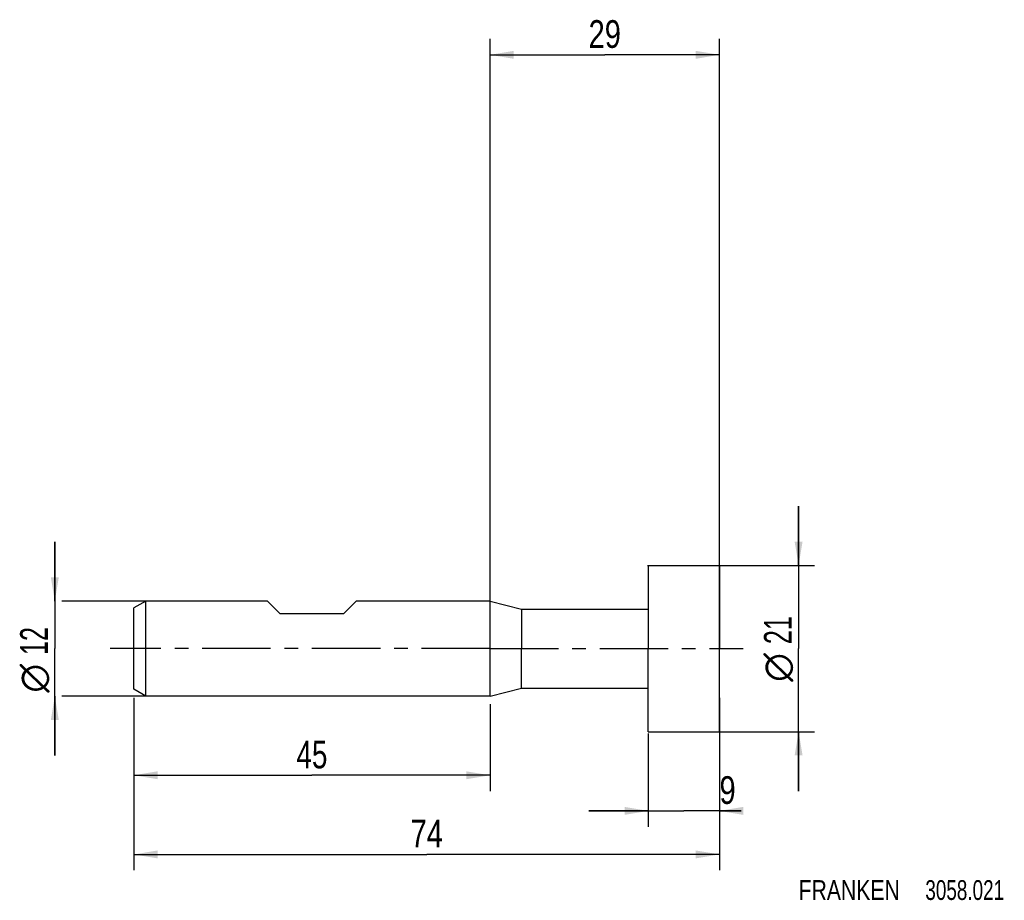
# Model space of a CAD drawing. Extents: x -59 to 65, y -32 to 79.
import ezdxf
from ezdxf.enums import TextEntityAlignment as Align

# ---------------------------------------------------------------- set-up
doc = ezdxf.new("R2010")
doc.units = 0
doc.header["$LTSCALE"] = 23.1
doc.linetypes.add('CENTER', pattern=[0.6, 0.375, -0.075, 0.075, -0.075])
doc.layers.get('0').update_dxf_attribs({"linetype": 'CONTINUOUS'})
for name, color, linetype in [('1', 4, 'CONTINUOUS'), ('2', 7, 'CONTINUOUS'), ('4', 2, 'CENTER'), ('SK1', 4, 'CONTINUOUS'), ('SK2', 7, 'CONTINUOUS'), ('SK4', 2, 'CENTER'), ('SK6', 5, 'CONTINUOUS')]:
    doc.layers.add(name, color=color, linetype=linetype)
doc.styles.get("Standard").update_dxf_attribs({"font": 'txt', "width": 0.8})
doc.styles.add('TEXTSTYLE_1', font='gdt', dxfattribs={"width": 0.8})
doc.dimstyles.new('DIMSTYLE_1', dxfattribs={"dimtxt": 3.5, "dimasz": 3, "dimexe": 2, "dimexo": 0, "dimgap": 0.875, "dimtad": 1, "dimdec": 3, "dimtxsty": 'STANDARD', "dimblk": '_FILLED', "dimblk1": '_FILLED', "dimblk2": '_FILLED', "dimcen": 0.09, "dimclrt": 5, "dimazin": 3, "dimtfac": 1, "dimtdec": 3, "dimtofl": 0, "dimtmove": 0, "dimatfit": 3, "dimtolj": 1})
doc.dimstyles.new('DIMSTYLE_2', dxfattribs={"dimtxt": 3.5, "dimasz": 3, "dimexe": 2, "dimexo": 0, "dimgap": 0.875, "dimtad": 1, "dimdec": 3, "dimtxsty": 'STANDARD', "dimblk": '_FILLED', "dimblk1": '_FILLED', "dimblk2": '_FILLED', "dimcen": 0.09, "dimclrt": 5, "dimazin": 3, "dimtp": 0.2, "dimtm": 0.2, "dimtfac": 1, "dimtdec": 3, "dimtofl": 0, "dimtmove": 0, "dimatfit": 3, "dimtolj": 1})
doc.dimstyles.new('DIMSTYLE_3', dxfattribs={"dimtxt": 3.5, "dimasz": 3, "dimexe": 2, "dimexo": 0, "dimgap": 0.875, "dimtad": 1, "dimdec": 3, "dimtxsty": 'STANDARD', "dimblk": '_FILLED', "dimblk1": '_FILLED', "dimblk2": '_FILLED', "dimcen": 0.09, "dimclrt": 5, "dimazin": 3, "dimtp": 0.3, "dimtm": 0.3, "dimtfac": 1, "dimtdec": 3, "dimtofl": 0, "dimtmove": 0, "dimatfit": 3, "dimtolj": 1})

# ---------------------------------------------------------------- blocks, each defined once
blk = doc.blocks.new('_FILLED')
at = {"color": 0, "linetype": 'BYBLOCK'}
blk.add_solid([(0, 0), (-1, 0.167), (-1, -0.167)], dxfattribs=at)
blk = doc.blocks.new('*D0')
at = {"layer": '2', "color": 7, "linetype": 'CONTINUOUS'}
for p, q in [((20, -10.71), (20, -22.5)), ((29, -10.71), (29, -22.5)), ((20, -20.5), (12.5, -20.5)), ((12.5, -20.5), (24.5, -20.5)), ((31.75, -20.5), (24.5, -20.5)), ((29, -20.5), (31.75, -20.5))]:
    blk.add_line(p, q, dxfattribs=at)
at = {"layer": '2', "color": 7, "linetype": 'CONTINUOUS', "xscale": 3, "yscale": 3, "zscale": 3}
blk.add_blockref('_FILLED', (20, -20.5), dxfattribs=at)
at = {"layer": '2', "color": 7, "linetype": 'CONTINUOUS', "xscale": 3, "yscale": 3, "zscale": 3, "rotation": 180}
blk.add_blockref('_FILLED', (29, -20.5), dxfattribs=at)
at = {"layer": '2', "color": 7, "linetype": 'CONTINUOUS', "width": 0.785714}
blk.add_text('9', height=3.5, dxfattribs=at).set_placement((29, -19.62))
blk = doc.blocks.new('*D1')
at = {"layer": '2', "color": 7, "linetype": 'CONTINUOUS'}
for p, q in [((39, 10.5), (39, 18)), ((39, 18), (39, 0)), ((19.92, 10.5), (41, 10.5)), ((39, -18), (39, 0)), ((20.01, -10.5), (41, -10.5)), ((39, -10.5), (39, -18))]:
    blk.add_line(p, q, dxfattribs=at)
at = {"layer": '2', "color": 7, "linetype": 'CONTINUOUS', "xscale": 3, "yscale": 3, "zscale": 3}
for p, rotation in [((39, 10.5), 270), ((39, -10.5), 90)]:
    blk.add_blockref('_FILLED', p, dxfattribs=dict(at, rotation=rotation))
at = {"layer": '2', "color": 7, "linetype": 'CONTINUOUS', "width": 0.678571}
blk.add_text('21', height=3.5, rotation=90, dxfattribs=at).set_placement((38.12, 2.33), align=Align.CENTER)
at = {"layer": '2', "color": 7, "linetype": 'CONTINUOUS', "style": 'TEXTSTYLE_1'}
blk.add_text('n', height=3.5, rotation=90, dxfattribs=at).set_placement((38.12, -2.38), align=Align.CENTER)
blk = doc.blocks.new('*D2')
at = {"layer": '2', "color": 7, "linetype": 'CONTINUOUS'}
for p, q in [((0, -6), (0, 77)), ((29, -2.12), (29, 77)), ((0, 75), (14.5, 75)), ((29, 75), (14.5, 75))]:
    blk.add_line(p, q, dxfattribs=at)
at = {"layer": '2', "color": 7, "linetype": 'CONTINUOUS', "xscale": 3, "yscale": 3, "zscale": 3, "rotation": 180}
blk.add_blockref('_FILLED', (0, 75), dxfattribs=at)
at = {"layer": '2', "color": 7, "linetype": 'CONTINUOUS', "xscale": 3, "yscale": 3, "zscale": 3}
blk.add_blockref('_FILLED', (29, 75), dxfattribs=at)
at = {"layer": '2', "color": 7, "linetype": 'CONTINUOUS', "width": 0.785714}
blk.add_text('29', height=3.5, dxfattribs=at).set_placement((14.5, 75.88), align=Align.CENTER)
blk = doc.blocks.new('*D3')
at = {"layer": 'SK2', "color": 7, "linetype": 'CONTINUOUS'}
for p, q in [((-45, -6.24), (-45, -28)), ((29, -6.24), (29, -28)), ((-45, -26), (-8, -26)), ((29, -26), (-8, -26))]:
    blk.add_line(p, q, dxfattribs=at)
at = {"layer": 'SK2', "color": 7, "linetype": 'CONTINUOUS', "xscale": 3, "yscale": 3, "zscale": 3, "rotation": 180}
blk.add_blockref('_FILLED', (-45, -26), dxfattribs=at)
at = {"layer": 'SK2', "color": 7, "linetype": 'CONTINUOUS', "xscale": 3, "yscale": 3, "zscale": 3}
blk.add_blockref('_FILLED', (29, -26), dxfattribs=at)
at = {"layer": 'SK2', "color": 7, "linetype": 'CONTINUOUS', "width": 0.785714}
blk.add_text('74', height=3.5, dxfattribs=at).set_placement((-8, -25.12), align=Align.CENTER)
blk = doc.blocks.new('*D4')
at = {"layer": 'SK2', "color": 7, "linetype": 'CONTINUOUS'}
for p, q in [((-55, 6), (-55, 13.5)), ((-55, 13.5), (-55, 0)), ((-43.5, 6), (-54.12, 6)), ((-55, -13.5), (-55, 0)), ((-55, -6), (-55, -13.5)), ((-43.5, -6), (-54.12, -6))]:
    blk.add_line(p, q, dxfattribs=at)
at = {"layer": 'SK2', "color": 7, "linetype": 'CONTINUOUS', "xscale": 3, "yscale": 3, "zscale": 3}
for p, rotation in [((-55, 6), 270), ((-55, -6), 90)]:
    blk.add_blockref('_FILLED', p, dxfattribs=dict(at, rotation=rotation))
at = {"layer": 'SK2', "color": 7, "linetype": 'CONTINUOUS', "width": 0.678571}
blk.add_text('12', height=3.5, rotation=90, dxfattribs=at).set_placement((-55.88, 0.96), align=Align.CENTER)
at = {"layer": 'SK2', "color": 7, "linetype": 'CONTINUOUS', "style": 'TEXTSTYLE_1'}
blk.add_text('n', height=3.5, rotation=90, dxfattribs=at).set_placement((-55.88, -3.75), align=Align.CENTER)
blk = doc.blocks.new('*D5')
at = {"layer": 'SK2', "color": 7, "linetype": 'CONTINUOUS'}
for p, q in [((-45, -7), (-45, -18)), ((0, -7), (0, -18)), ((-45, -16), (-22.5, -16)), ((0, -16), (-22.5, -16))]:
    blk.add_line(p, q, dxfattribs=at)
at = {"layer": 'SK2', "color": 7, "linetype": 'CONTINUOUS', "xscale": 3, "yscale": 3, "zscale": 3, "rotation": 180}
blk.add_blockref('_FILLED', (-45, -16), dxfattribs=at)
at = {"layer": 'SK2', "color": 7, "linetype": 'CONTINUOUS', "xscale": 3, "yscale": 3, "zscale": 3}
blk.add_blockref('_FILLED', (0, -16), dxfattribs=at)
at = {"layer": 'SK2', "color": 7, "linetype": 'CONTINUOUS', "width": 0.75}
blk.add_text('45', height=3.5, dxfattribs=at).set_placement((-22.5, -15.125), align=Align.CENTER)

msp = doc.modelspace()

# ---------------------------------------------------------------- linework, layer by layer
at = {"layer": '1', "color": 4, "linetype": 'CONTINUOUS'}
for p, q in [((20, 10.5), (29, 10.5)), ((20, 10.5), (20, 5)), ((29, 10.5), (29, 0)), ((0, 6), (4, 5)), ((0, 0), (0, 6)), ((4, 5), (20, 5)), ((4, 5), (4, 0)), ((20, 5), (20, 0)), ((0, -6), (0, 0)), ((4, -5), (4, 0)), ((20, -5), (20, 0)), ((29, -10.5), (29, 0)), ((0, -6), (4, -5)), ((4, -5), (20, -5)), ((20, -10.5), (20, -5)), ((20, -10.5), (29, -10.5))]:
    msp.add_line(p, q, dxfattribs=at)
at = {"layer": '4', "color": 2, "linetype": 'CENTER'}
for q in [(-3, 0), (32, 0)]:
    msp.add_line((0, 0), q, dxfattribs=at)
at = {"layer": 'SK1', "color": 4, "linetype": 'CONTINUOUS'}
for p, q in [((-43.5, 6), (-45, 5.134)), ((-45, -5.134), (-45, 5.134)), ((-28.1, 6), (-43.5, 6)), ((-43.5, -6), (-43.5, 6)), ((-26.5, 4.4), (-28.1, 6)), ((-18.5, 4.4), (-16.9, 6)), ((0, 6), (-16.9, 6)), ((-18.5, 4.4), (-26.5, 4.4)), ((-43.5, -6), (-45, -5.134)), ((0, -6), (-43.5, -6))]:
    msp.add_line(p, q, dxfattribs=at)
at = {"layer": 'SK4', "color": 2, "linetype": 'CENTER'}
for q in [(-48, 0), (3, 0)]:
    msp.add_line((0, 0), q, dxfattribs=at)

# ---------------------------------------------------------------- texts
at = {"layer": 'SK6', "color": 5, "linetype": 'CONTINUOUS'}
for s, width, p in [('FRANKEN ', 0.800595, (39, -31.7491)), ('3058.021', 0.714286, (55.0119, -31.7491))]:
    msp.add_text(s, height=2.5, dxfattribs=dict(at, width=width)).set_placement(p)

# ---------------------------------------------------------------- dimensions: what is measured, and where the dimension line sits
at = {"layer": '2', "color": 2, "linetype": 'CONTINUOUS'}
for base, p1, p2, dimstyle, picture, middle in [((29, 75), (0, -6), (29, -2.1235), 'DIMSTYLE_2', '*D2', (14, 75)), ((29, -20.4991), (20, -10.7078), (29, -10.7078), 'DIMSTYLE_1', '*D0', (29.875, -20.4991))]:
    dim = msp.add_linear_dim(base=base, p1=p1, p2=p2, dimstyle=dimstyle, dxfattribs=at)
    dim.commit()
    dim.dimension.update_dxf_attribs({"geometry": picture, "text_midpoint": middle, "dimtype": 160})
dim = msp.add_linear_dim(base=(39, -10.5), p1=(19.9182, 10.5), p2=(20.013, -10.5), angle=270, text='%%c<>', dimstyle='DIMSTYLE_1', dxfattribs=at)
dim.commit()
dim.dimension.update_dxf_attribs({"geometry": '*D1', "text_midpoint": (39, 0), "dimtype": 160})
at = {"layer": 'SK2', "color": 2, "linetype": 'CONTINUOUS'}
dim = msp.add_linear_dim(base=(-55, -6), p1=(-43.5, 6), p2=(-43.5, -6), angle=270, text='%%c<> ', dimstyle='DIMSTYLE_2', dxfattribs=at)
dim.commit()
dim.dimension.update_dxf_attribs({"geometry": '*D4', "text_midpoint": (-55, -1.375), "dimtype": 160})
for base, p1, p2, dimstyle, picture, middle in [((29, -26), (-45, -6.2405), (29, -6.2405), 'DIMSTYLE_1', '*D3', (-8.5, -26)), ((0, -16), (-45, -7), (0, -7), 'DIMSTYLE_3', '*D5', (-23, -16))]:
    dim = msp.add_linear_dim(base=base, p1=p1, p2=p2, dimstyle=dimstyle, dxfattribs=at)
    dim.commit()
    dim.dimension.update_dxf_attribs({"geometry": picture, "text_midpoint": middle, "dimtype": 160})

doc.saveas('drawing.dxf')
